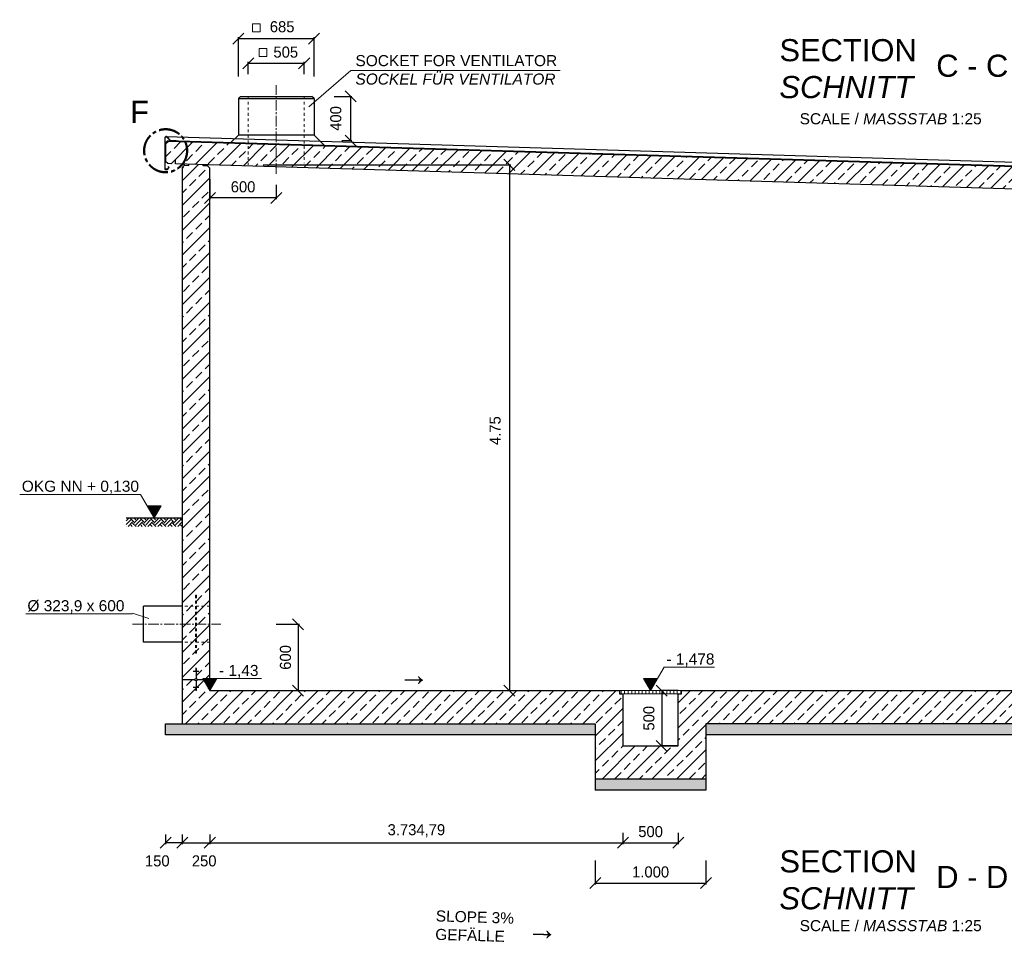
# Model space of a CAD drawing. Header units: millimetres. Extents: x -2065 to 128713, y -54195 to 32418.
# Tile 5 of 61: x -1469 to 7433, y -39808 to -31512. Entities that reach past the tile are written whole.
import ezdxf

# ---------------------------------------------------------------- set-up
doc = ezdxf.new("R2010")
doc.units = ezdxf.units.MM
doc.linetypes.add('JIS_02_1.0', pattern=[2, 1, -1])
doc.linetypes.add('MITTE2', pattern=[28.575, 19.05, -3.175, 3.175, -3.175])
doc.layers.add('Bemaßung', color=7, linetype='Continuous', lineweight=9)
for name, color, linetype in [('Beschriftung', 7, 'Continuous'), ('P-MU200AUSL', 7, 'Continuous'), ('POL_Bema', 7, 'Continuous')]:
    doc.layers.add(name, color=color, linetype=linetype)
doc.styles.add('LBB3.5M1000', font='isocp.shx', dxfattribs={"height": 3.5})
doc.dimstyles.new('DIN', dxfattribs={"dimtxt": 2.5, "dimasz": 2.5, "dimexe": 1.25, "dimexo": 0.625, "dimtad": 1, "dimtih": 1, "dimdec": 4, "dimdsep": 46, "dimlunit": 6, "dimtxsty": 'Standard', "dimcen": 2.5, "dimadec": 0, "dimazin": 0, "dimtfac": 1, "dimtdec": 4, "dimtmove": 0, "dimatfit": 3, "dimfxl": 0, "dimtvp": 1, "dimtolj": 1, "dimtzin": 0, "dimarcsym": 0})

# ---------------------------------------------------------------- blocks, each defined once
blk = doc.blocks.new('_Oblique')
at = {"layer": 'POL_Bema', "color": 0, "lineweight": -2}
blk.add_line((-0.5, -0.5), (0.5, 0.5), dxfattribs=at)
blk = doc.blocks.new('*D24')
at = {"layer": 'Bemaßung', "color": 0, "lineweight": -2, "transparency": 16777216}
for p, q in [((0, -38878), (0, -38965.6)), ((250, -38878), (250, -38965.6)), ((0, -38953.1), (250, -38953.1))]:
    blk.add_line(p, q, dxfattribs=at)
at = {"layer": 'DEFPOINTS', "color": 0, "transparency": 16777216}
for p in [(0, -37978), (250, -37978), (250, -38953.1)]:
    blk.add_point(p, dxfattribs=at)
at = {"layer": 'Bemaßung', "color": 0, "lineweight": -2, "transparency": 16777216, "xscale": 100, "yscale": 100, "zscale": 100, "rotation": 180}
blk.add_blockref('_Oblique', (0, -38953.1), dxfattribs=at)
at = {"layer": 'Bemaßung', "color": 0, "lineweight": -2, "transparency": 16777216, "xscale": 100, "yscale": 100, "zscale": 100}
blk.add_blockref('_Oblique', (250, -38953.1), dxfattribs=at)
at = {"layer": 'Bemaßung', "color": 0, "transparency": 16777216, "insert": (198.6, -39117.9), "char_height": 100, "attachment_point": 5}
blk.add_mtext('\\A1;250', dxfattribs=at)
blk = doc.blocks.new('*D25')
at = {"layer": 'Bemaßung', "color": 0, "lineweight": -2, "transparency": 16777216}
for p, q in [((250, -38878), (250, -38965.6)), ((3984.8, -38864.8), (3984.8, -38965.6)), ((250, -38953.1), (3984.8, -38953.1))]:
    blk.add_line(p, q, dxfattribs=at)
at = {"layer": 'DEFPOINTS', "color": 0, "transparency": 16777216}
for p in [(250, -37978), (3984.8, -37964.8), (3984.8, -38953.1)]:
    blk.add_point(p, dxfattribs=at)
at = {"layer": 'Bemaßung', "color": 0, "lineweight": -2, "transparency": 16777216, "xscale": 100, "yscale": 100, "zscale": 100, "rotation": 180}
blk.add_blockref('_Oblique', (250, -38953.1), dxfattribs=at)
at = {"layer": 'Bemaßung', "color": 0, "lineweight": -2, "transparency": 16777216, "xscale": 100, "yscale": 100, "zscale": 100}
blk.add_blockref('_Oblique', (3984.8, -38953.1), dxfattribs=at)
at = {"layer": 'Bemaßung', "color": 0, "transparency": 16777216, "insert": (2117.4, -38844.8), "char_height": 100, "attachment_point": 5}
blk.add_mtext('\\A1;3.734,79', dxfattribs=at)
blk = doc.blocks.new('*D26')
at = {"layer": 'Bemaßung', "color": 0, "lineweight": -2, "transparency": 16777216}
for p, q in [((3984.8, -38864.8), (3984.8, -38965.6)), ((4484.8, -38864.8), (4484.8, -38965.6)), ((3984.8, -38953.1), (4484.8, -38953.1))]:
    blk.add_line(p, q, dxfattribs=at)
at = {"layer": 'DEFPOINTS', "color": 0, "transparency": 16777216}
for p in [(3984.8, -37964.8), (4484.8, -37964.8), (4484.8, -38953.1)]:
    blk.add_point(p, dxfattribs=at)
at = {"layer": 'Bemaßung', "color": 0, "lineweight": -2, "transparency": 16777216, "xscale": 100, "yscale": 100, "zscale": 100, "rotation": 180}
blk.add_blockref('_Oblique', (3984.8, -38953.1), dxfattribs=at)
at = {"layer": 'Bemaßung', "color": 0, "lineweight": -2, "transparency": 16777216, "xscale": 100, "yscale": 100, "zscale": 100}
blk.add_blockref('_Oblique', (4484.8, -38953.1), dxfattribs=at)
at = {"layer": 'Bemaßung', "color": 0, "transparency": 16777216, "insert": (4234.8, -38853.1), "char_height": 100, "attachment_point": 5}
blk.add_mtext('\\A1;500', dxfattribs=at)
blk = doc.blocks.new('*D27')
at = {"layer": 'Bemaßung', "color": 0, "lineweight": -2, "transparency": 16777216}
for p, q in [((3735, -39114.8), (3735, -39330.4)), ((4735, -39114.8), (4735, -39330.4)), ((3735, -39317.9), (4735, -39317.9))]:
    blk.add_line(p, q, dxfattribs=at)
at = {"layer": 'DEFPOINTS', "color": 0, "transparency": 16777216}
for p in [(3735, -38414.8), (4735, -38414.8), (4735, -39317.9)]:
    blk.add_point(p, dxfattribs=at)
at = {"layer": 'Bemaßung', "color": 0, "lineweight": -2, "transparency": 16777216, "xscale": 100, "yscale": 100, "zscale": 100, "rotation": 180}
blk.add_blockref('_Oblique', (3735, -39317.9), dxfattribs=at)
at = {"layer": 'Bemaßung', "color": 0, "lineweight": -2, "transparency": 16777216, "xscale": 100, "yscale": 100, "zscale": 100}
blk.add_blockref('_Oblique', (4735, -39317.9), dxfattribs=at)
at = {"layer": 'Bemaßung', "color": 0, "transparency": 16777216, "insert": (4235, -39217.9), "char_height": 100, "attachment_point": 5}
blk.add_mtext('\\A1;1.000', dxfattribs=at)
blk = doc.blocks.new('*D28')
at = {"layer": 'Bemaßung', "color": 0, "lineweight": -2, "transparency": 16777216}
for p, q in [((-150, -38878), (-150, -38965.6)), ((0, -38878), (0, -38965.6)), ((0, -38953.1), (-150, -38953.1))]:
    blk.add_line(p, q, dxfattribs=at)
at = {"layer": 'DEFPOINTS', "color": 0, "transparency": 16777216}
for p in [(-150, -37978), (0, -37978), (-150, -38953.1)]:
    blk.add_point(p, dxfattribs=at)
at = {"layer": 'Bemaßung', "color": 0, "lineweight": -2, "transparency": 16777216, "xscale": 100, "yscale": 100, "zscale": 100, "rotation": 180}
blk.add_blockref('_Oblique', (-150, -38953.1), dxfattribs=at)
at = {"layer": 'Bemaßung', "color": 0, "lineweight": -2, "transparency": 16777216, "xscale": 100, "yscale": 100, "zscale": 100}
blk.add_blockref('_Oblique', (0, -38953.1), dxfattribs=at)
at = {"layer": 'Bemaßung', "color": 0, "transparency": 16777216, "insert": (-225.2, -39117.9), "char_height": 100, "attachment_point": 5}
blk.add_mtext('\\A1;150', dxfattribs=at)
blk = doc.blocks.new('*D128')
at = {"layer": 'Bemaßung', "color": 0, "lineweight": -2, "transparency": 16777216}
for p, q in [((849.8, -36978), (1060.5, -36978)), ((1048, -36978), (1048, -37578)), ((849.8, -37578), (1060.5, -37578))]:
    blk.add_line(p, q, dxfattribs=at)
at = {"layer": 'DEFPOINTS', "color": 0, "transparency": 16777216}
for p in [(349.8, -36978), (349.8, -37578), (1048, -37578)]:
    blk.add_point(p, dxfattribs=at)
at = {"layer": 'Bemaßung', "color": 0, "lineweight": -2, "transparency": 16777216, "xscale": 100, "yscale": 100, "zscale": 100}
for p, rotation in [((1048, -36978), 90), ((1048, -37578), 270)]:
    blk.add_blockref('_Oblique', p, dxfattribs=dict(at, rotation=rotation))
at = {"layer": 'Bemaßung', "color": 0, "transparency": 16777216, "insert": (933.9, -37278), "char_height": 100, "attachment_point": 5, "rotation": 90}
blk.add_mtext('\\A1;600', dxfattribs=at)
blk = doc.blocks.new('*D137')
at = {"layer": 'Bemaßung', "color": 0, "lineweight": -2, "transparency": 16777216}
for p, q in [((730.5, -32824.4), (2970.9, -32824.4)), ((2958.4, -32824.4), (2958.4, -37578)), ((2458.4, -37578), (2945.9, -37578))]:
    blk.add_line(p, q, dxfattribs=at)
at = {"layer": 'DEFPOINTS', "color": 0, "transparency": 16777216}
for p in [(230.5, -32824.4), (2958.4, -37578), (2958.4, -37578)]:
    blk.add_point(p, dxfattribs=at)
at = {"layer": 'Bemaßung', "color": 0, "lineweight": -2, "transparency": 16777216, "xscale": 100, "yscale": 100, "zscale": 100}
for p, rotation in [((2958.4, -32824.4), 90), ((2958.4, -37578), 270)]:
    blk.add_blockref('_Oblique', p, dxfattribs=dict(at, rotation=rotation))
at = {"layer": 'Bemaßung', "color": 0, "transparency": 16777216, "insert": (2829.2, -35227.5), "char_height": 100, "attachment_point": 5, "rotation": 90}
blk.add_mtext('\\A1;4.75', dxfattribs=at)
blk = doc.blocks.new('*D211')
at = {"layer": 'Bemaßung', "color": 0, "lineweight": -2, "transparency": 16777216}
for p, q in [((4484.8, -37578), (4323.5, -37578)), ((4336, -37578), (4336, -38078)), ((4484.8, -38078), (4323.5, -38078))]:
    blk.add_line(p, q, dxfattribs=at)
at = {"layer": 'DEFPOINTS', "color": 0, "transparency": 16777216}
for p in [(4484.8, -37578), (4336, -38078), (4484.8, -38078)]:
    blk.add_point(p, dxfattribs=at)
at = {"layer": 'Bemaßung', "color": 0, "lineweight": -2, "transparency": 16777216, "xscale": 100, "yscale": 100, "zscale": 100}
for p, rotation in [((4336, -37578), 90), ((4336, -38078), 270)]:
    blk.add_blockref('_Oblique', p, dxfattribs=dict(at, rotation=rotation))
at = {"layer": 'Bemaßung', "color": 0, "transparency": 16777216, "insert": (4219.7, -37828), "char_height": 100, "attachment_point": 5, "rotation": 90}
blk.add_mtext('\\A1;500', dxfattribs=at)
blk = doc.blocks.new('*D293')
at = {"layer": 'Bemaßung', "color": 0, "lineweight": -2, "transparency": 16777216}
for p, q in [((1372.8, -32205.4), (1534.4, -32205.4)), ((1521.9, -32205.4), (1521.9, -32605.4)), ((1442.8, -32605.4), (1534.4, -32605.4))]:
    blk.add_line(p, q, dxfattribs=at)
at = {"layer": 'DEFPOINTS', "color": 0, "transparency": 16777216}
for p in [(1172.8, -32205.4), (1242.8, -32605.4), (1521.9, -32605.4)]:
    blk.add_point(p, dxfattribs=at)
at = {"layer": 'Bemaßung', "color": 0, "lineweight": -2, "transparency": 16777216, "xscale": 100, "yscale": 100, "zscale": 100}
for p, rotation in [((1521.9, -32205.4), 90), ((1521.9, -32605.4), 270)]:
    blk.add_blockref('_Oblique', p, dxfattribs=dict(at, rotation=rotation))
at = {"layer": 'Bemaßung', "color": 0, "transparency": 16777216, "insert": (1389.1, -32405.4), "char_height": 100, "attachment_point": 5, "rotation": 90}
blk.add_mtext('\\A1;400', dxfattribs=at)
blk = doc.blocks.new('*D294')
at = {"layer": 'Bemaßung', "color": 0, "lineweight": -2, "transparency": 16777216}
for p, q in [((507.8, -32025.4), (507.8, -31670.6)), ((507.8, -31683.1), (1192.8, -31683.1)), ((1192.8, -32025.4), (1192.8, -31670.6))]:
    blk.add_line(p, q, dxfattribs=at)
at = {"layer": 'DEFPOINTS', "color": 0, "transparency": 16777216}
for p in [(1192.8, -31683.1), (507.8, -32225.4), (1192.8, -32225.4)]:
    blk.add_point(p, dxfattribs=at)
at = {"layer": 'Bemaßung', "color": 0, "lineweight": -2, "transparency": 16777216, "xscale": 100, "yscale": 100, "zscale": 100, "rotation": 180}
blk.add_blockref('_Oblique', (507.8, -31683.1), dxfattribs=at)
at = {"layer": 'Bemaßung', "color": 0, "lineweight": -2, "transparency": 16777216, "xscale": 100, "yscale": 100, "zscale": 100}
blk.add_blockref('_Oblique', (1192.8, -31683.1), dxfattribs=at)
at = {"layer": 'Bemaßung', "color": 0, "transparency": 16777216, "insert": (903.5, -31576.7), "char_height": 100, "attachment_point": 5}
blk.add_mtext('\\A1;685', dxfattribs=at)
blk = doc.blocks.new('*D295')
at = {"layer": 'Bemaßung', "color": 0, "lineweight": -2, "transparency": 16777216}
for p, q in [((597.8, -32005.4), (597.8, -31893.5)), ((597.8, -31906), (1102.8, -31906)), ((1102.8, -32005.4), (1102.8, -31893.5))]:
    blk.add_line(p, q, dxfattribs=at)
at = {"layer": 'DEFPOINTS', "color": 0, "transparency": 16777216}
for p in [(1102.8, -31906), (597.8, -32205.4), (1102.8, -32205.4)]:
    blk.add_point(p, dxfattribs=at)
at = {"layer": 'Bemaßung', "color": 0, "lineweight": -2, "transparency": 16777216, "xscale": 100, "yscale": 100, "zscale": 100, "rotation": 180}
blk.add_blockref('_Oblique', (597.8, -31906), dxfattribs=at)
at = {"layer": 'Bemaßung', "color": 0, "lineweight": -2, "transparency": 16777216, "xscale": 100, "yscale": 100, "zscale": 100}
blk.add_blockref('_Oblique', (1102.8, -31906), dxfattribs=at)
at = {"layer": 'Bemaßung', "color": 0, "transparency": 16777216, "insert": (936.5, -31806), "char_height": 100, "attachment_point": 5}
blk.add_mtext('\\A1;505', dxfattribs=at)
blk = doc.blocks.new('*D296')
at = {"layer": 'Bemaßung', "color": 0, "lineweight": -2, "transparency": 16777216}
for p, q in [((250.3, -32955.1), (250.3, -33136.4)), ((850.3, -33005.4), (850.3, -33136.4)), ((850.3, -33123.9), (250.3, -33123.9))]:
    blk.add_line(p, q, dxfattribs=at)
at = {"layer": 'DEFPOINTS', "color": 0, "transparency": 16777216}
for p in [(250.3, -32855.1), (850.3, -32905.4), (250.3, -33123.9)]:
    blk.add_point(p, dxfattribs=at)
at = {"layer": 'Bemaßung', "color": 0, "lineweight": -2, "transparency": 16777216, "xscale": 100, "yscale": 100, "zscale": 100, "rotation": 180}
blk.add_blockref('_Oblique', (250.3, -33123.9), dxfattribs=at)
at = {"layer": 'Bemaßung', "color": 0, "lineweight": -2, "transparency": 16777216, "xscale": 100, "yscale": 100, "zscale": 100}
blk.add_blockref('_Oblique', (850.3, -33123.9), dxfattribs=at)
at = {"layer": 'Bemaßung', "color": 0, "transparency": 16777216, "insert": (550.3, -33023.9), "char_height": 100, "attachment_point": 5}
blk.add_mtext('\\A1;600', dxfattribs=at)

msp = doc.modelspace()

# ---------------------------------------------------------------- hatches: boundary and pattern name
at = {"lineweight": 5}
h = msp.add_hatch(dxfattribs=at)
h.set_pattern_fill('ANSI33', color=256, scale=25)
h.set_pattern_definition([(45, (6100, -32900.1), (-112.2532, 112.2532), []), (45, (6212.25, -32900.1), (-112.2532, 112.2532), [79.375, -39.6875])])
h.paths.add_polyline_path([(12260.18276, -33145.26241), (12300.18276, -33186.46241), (12330.1243, -33187.36065), (12350.1153, -33167.96038), (12350.1153, -33007.22234), (12330.1243, -32986.62261), (-129.75878, -32612.82612), (-149.74979, -32632.22639), (-149.74979, -32792.96443), (-129.75878, -32813.56416), (-99.81724, -32814.46241), (-59.81724, -32775.66241), (-59.81724, -32815.66241), (12260.18276, -33185.26241)])
h = msp.add_hatch(dxfattribs=at)
h.set_pattern_fill('ANSI33', color=256, scale=25)
h.set_pattern_definition([(45, (6100, -35624.6), (-112.2532, 112.2532), []), (45, (6212.25, -35624.6), (-112.2532, 112.2532), [79.375, -39.6875])])
h.paths.add_polyline_path([(12140.21873, -33181.66349), (12010.16477, -33177.76187), (12009.86504, -33187.75288), (11969.88303, -33186.55342), (11949.89202, -33205.95369), (11949.79319, -33695.95369), (11969.79319, -33715.95369), (12119.79319, -33715.95369), (12119.79319, -33710.95369), (12159.79319, -33710.95369), (12164.79319, -33705.95369), (12164.79319, -33650.95369), (12149.79319, -33650.95369), (12149.79319, -33645.95369), (12189.79319, -33645.95369), (12194.79319, -33640.95369), (12194.79319, -33585.95369), (12200, -33585.95369), (12199.89202, -33213.45369), (12179.90102, -33192.85396), (12139.919, -33191.6545)], flags=17)
h.paths.add_polyline_path([(190.50947, -32823.17221), (60.45551, -32819.27059), (60.15578, -32829.2616), (20.17377, -32828.06214), (0.29012, -32847.35822), (0, -37877.95369), (3734.79319, -37877.95369), (3734.79319, -38377.95369), (4734.79319, -38377.95369), (4734.79319, -37877.95369), (12200, -37877.95369), (12199.79319, -36075.95369), (12184.79319, -36075.95369), (12184.79319, -36035.95369), (12179.79319, -36030.95369), (12149.79319, -36030.95369), (12149.79319, -36040.95369), (12139.79319, -36040.95369), (12139.79319, -36030.95369), (12124.79319, -36030.95369), (12124.79319, -36025.95369), (11699.79319, -36025.95369), (11699.79319, -36219.95369), (11399.79319, -36219.95369), (11399.79319, -36413.95369), (11099.79319, -36413.95369), (11099.79319, -36607.95369), (10799.79319, -36607.95369), (10799.79319, -36801.95369), (10499.79319, -36801.95369), (10499.79319, -36995.95369), (10199.79319, -36995.95369), (10199.79319, -37189.95369), (9899.79319, -37189.95369), (9899.79319, -37383.95369), (9599.79319, -37383.95369), (9599.79319, -37577.95369), (4514.79319, -37577.95369), (4514.79319, -37607.95369), (4484.79319, -37607.95369), (4484.79319, -38077.95369), (3984.79319, -38077.95369), (3984.79319, -37607.95369), (3954.79319, -37607.95369), (3954.79319, -37577.95369), (250, -37577.95369), (250.29053, -32855.07346), (230.19175, -32834.36268), (190.20974, -32833.16322)])
h.paths.add_polyline_path([(11949.79319, -36236.91792), (11949.79319, -37577.95369), (10185.30489, -37577.95369), (10185.30489, -37377.95369)], flags=16)
h = msp.add_hatch(dxfattribs=at)
h.set_pattern_fill('EARTH', color=256, scale=10, angle=45)
h.set_pattern_definition([(45, (-17914.69, -11939.69), (7e-15, 89.80256), [63.5, -63.5]), (45, (-17931.53, -11922.85), (7e-15, 89.80256), [63.5, -63.5]), (45, (-17948.37, -11906.01), (7e-15, 89.80256), [63.5, -63.5]), (135, (-17948.37, -11894.79), (-89.80256, 7e-15), [63.5, -63.5]), (135, (-17931.53, -11877.95), (-89.80256, 7e-15), [63.5, -63.5]), (135, (-17914.69, -11861.11), (-89.80256, 7e-15), [63.5, -63.5])])
h.paths.add_polyline_path([(-507.69703, -36016.00369), (-3.42938, -36016.00369), (-3.42938, -36093.34675), (-507.69703, -36093.34675)])
at = {"layer": 'Beschriftung', "lineweight": 5}
h = msp.add_hatch(dxfattribs=at)
h.set_pattern_fill('LINE', color=256, scale=2)
h.set_pattern_definition([(0, (-503.8485, -3772.858), (0, 6.35), [])])
h.paths.add_polyline_path([(-253.84851, -36016.00369), (-316.54208, -35907.41525), (-191.15495, -35907.41525)])
h = msp.add_hatch(dxfattribs=at)
h.set_pattern_fill('LINE', color=256, scale=2)
h.set_pattern_definition([(0, (-0.207, -5334.808), (0, 6.35), [])])
h.paths.add_polyline_path([(249.79319, -37577.95369), (187.09962, -37469.36525), (312.48675, -37469.36525)])
h = msp.add_hatch(dxfattribs=at)
h.set_pattern_fill('LINE', color=256, scale=2)
h.set_pattern_definition([(0, (3984.793, -5334.808), (0, 6.35), [])])
h.paths.add_polyline_path([(4234.79319, -37577.95369), (4172.09962, -37469.36525), (4297.48675, -37469.36525)])
at = {"layer": 'Beschriftung', "lineweight": 18}
h = msp.add_hatch(dxfattribs=at)
h.set_pattern_fill('ANSI31', color=256, scale=10, angle=45)
h.set_pattern_definition([(90, (-0.207, -12069.64), (-31.75, 5e-15), [])])
h.paths.add_polyline_path([(3955.79319, -37607.95369), (4513.79319, -37607.95369), (4513.79319, -37577.95369), (3955.79319, -37577.95369)])
at = {"layer": 'Beschriftung', "lineweight": 5}
h = msp.add_hatch(dxfattribs=at)
h.set_pattern_fill('BETON_UNBEWEHRT', color=256, scale=200, angle=90, pattern_type=2)
h.set_pattern_definition([(135, (2e-15, 35.355), (-35.35534, -35.35534), [25, -12.5])])
h.paths.add_polyline_path([(3734.79319, -37877.95369), (-150, -37877.95369), (-150, -37977.95369), (3734.79319, -37977.95369)])
h.paths.add_polyline_path([(4734.79319, -38377.95369), (3734.79319, -38377.95369), (3734.79319, -38477.95369), (4734.79319, -38477.95369)])
h.paths.add_polyline_path([(12350, -37877.95369), (4734.79319, -37877.95369), (4734.79319, -37977.95369), (12350, -37977.95369)])

# ---------------------------------------------------------------- linework, layer by layer
at = {"linetype": 'MITTE2', "lineweight": 18, "ltscale": 5}
for p, q in [((850.29074, -32905.4459), (850.29074, -32105.4459)), ((-450.20681, -36977.95369), (349.79319, -36977.95369))]:
    msp.add_line(p, q, dxfattribs=at)
for p, q in [((507.79074, -32225.4459), (527.79074, -32205.4459)), ((507.79074, -32225.4459), (507.79074, -32555.4459)), ((507.79074, -32225.4459), (1192.79074, -32225.4459)), ((527.79074, -32205.4459), (1172.79074, -32205.4459)), ((1192.79074, -32225.4459), (1172.79074, -32205.4459)), ((1192.79074, -32225.4459), (1192.79074, -32555.4459)), ((-144.75032, -32568.70918), (12350.1153, -32943.55515)), ((507.79074, -32555.4459), (433.51239, -32629.72425)), ((1192.79074, -32555.4459), (507.79074, -32555.4459)), ((1192.79074, -32555.4459), (1292.84919, -32655.50436)), ((-154.75032, -32630.11178), (-131.72302, -32607.76494)), ((-149.74979, -32632.22639), (-129.75878, -32612.82612)), ((-149.74979, -32632.22639), (-149.74979, -32792.96443)), ((12350.1153, -32982.22009), (-131.72302, -32607.76494)), ((12330.1243, -32986.62261), (-129.75878, -32612.82612)), ((-54.73532, -32608.07367), (12350.1153, -32980.21919)), ((-149.74979, -32792.96443), (-154.75032, -32792.96443)), ((-129.75878, -32813.56416), (-149.74979, -32792.96443)), ((-99.81724, -32814.46241), (-129.75878, -32813.56416)), ((-59.81724, -32775.66241), (-99.81724, -32814.46241)), ((-59.81724, -32815.66241), (-59.81724, -32775.66241)), ((12260.18276, -33185.26241), (-59.81724, -32815.66241)), ((0.29012, -32847.35822), (0, -37877.95369)), ((20.17377, -32828.06214), (0.29012, -32847.35822)), ((20.17377, -32828.06214), (20.4735, -32818.07113)), ((20.17377, -32828.06214), (60.15578, -32829.2616)), ((60.15578, -32829.2616), (60.45551, -32819.27059)), ((190.20974, -32833.16322), (190.50947, -32823.17221)), ((230.19175, -32834.36268), (190.20974, -32833.16322)), ((230.19175, -32834.36268), (230.49148, -32824.37167)), ((250.29053, -32855.07346), (230.19175, -32834.36268)), ((250, -37577.95369), (250.29053, -32855.07346)), ((-507.69703, -36016.00369), (0, -36016.00369)), ((130.02521, -37378.30042), (120.02521, -37378.30042)), ((130.02521, -37381.82032), (120.02521, -37381.82032)), ((130.02521, -37385.34023), (120.02521, -37385.34023)), ((130.02521, -37388.86013), (120.02521, -37388.86013)), ((125.02521, -37377.9537), (125.02521, -37467.60117)), ((0.02521, -37477.9537), (114.67268, -37477.9537)), ((150.02521, -37406.45966), (100.02521, -37406.45966)), ((130.02521, -37392.38004), (120.02521, -37392.38004)), ((130.02521, -37395.89994), (120.02521, -37395.89994)), ((130.02521, -37399.41985), (120.02521, -37399.41985)), ((130.02521, -37402.93975), (120.02521, -37402.93975)), ((135.14572, -37477.95369), (250.00673, -37477.9537)), ((150.02521, -37549.44774), (100.02521, -37549.44774)), ((130.02521, -37552.96765), (120.02521, -37552.96765)), ((130.02521, -37556.48755), (120.02521, -37556.48755)), ((130.02521, -37560.00746), (120.02521, -37560.00746)), ((130.02521, -37563.52736), (120.02521, -37563.52736)), ((130.02521, -37567.04727), (120.02521, -37567.04727)), ((125.02521, -37488.30623), (125.02521, -37577.9537)), ((130.02521, -37570.56717), (120.02521, -37570.56717)), ((130.02521, -37574.08708), (120.02521, -37574.08708)), ((130.02521, -37577.60698), (120.02521, -37577.60698)), ((249.79319, -37577.95369), (3954.79319, -37577.95369)), ((3954.79319, -37577.95369), (3954.79319, -37607.95369)), ((3954.79319, -37607.95369), (3984.79319, -37607.95369)), ((3984.79319, -37607.95369), (3984.79319, -38077.95369)), ((4484.79319, -38077.95369), (4484.79319, -37607.95369)), ((4484.79319, -37607.95369), (4514.79319, -37607.95369)), ((4514.79319, -37577.95369), (9599.79319, -37577.95369)), ((4514.79319, -37607.95369), (4514.79319, -37577.95369)), ((-150, -37877.95369), (3734.79319, -37877.95369)), ((-150, -37977.95369), (-150, -37877.95369)), ((3734.79319, -37877.95369), (3734.79319, -38477.95369)), ((12350, -37877.95369), (4734.79319, -37877.95369)), ((4734.79319, -37877.95369), (4734.79319, -38477.95369)), ((3734.79319, -37977.95369), (-150, -37977.95369)), ((12350, -37977.95369), (4734.79319, -37977.95369)), ((3984.79319, -38077.95369), (4484.79319, -38077.95369)), ((4734.79319, -38377.95369), (3734.79319, -38377.95369)), ((4734.79319, -38477.95369), (3734.79319, -38477.95369))]:
    msp.add_line(p, q)
at = {"linetype": 'JIS_02_1.0', "lineweight": 18, "ltscale": 25}
for p, q in [((597.79074, -32205.4459), (597.79074, -32825.53395)), ((1102.79074, -32205.4459), (1102.79074, -32810.38395)), ((119.79319, -36716.00369), (119.79319, -37239.90369)), ((129.79319, -36716.00369), (119.79319, -36716.00369)), ((129.79319, -36716.00369), (129.79319, -37239.90369)), ((249.79319, -36816.00369), (-0.20681, -36816.00369)), ((249.79319, -37139.90369), (-0.20681, -37139.90369)), ((129.79319, -37239.90369), (119.79319, -37239.90369))]:
    msp.add_line(p, q, dxfattribs=at)
msp.add_lwpolyline([(-120.60819, -32849.27536), (-134.75032, -32863.41749), (-154.75032, -32863.41749), (-154.75032, -32580.70918, -0.679078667), (-137.4704, -32573.85333), (-104.77281, -32608.57345), (-54.79529, -32610.07277), (-54.73532, -32608.07367), (-103.88478, -32606.59919), (-136.01441, -32572.48216, 0.679078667), (-156.75032, -32580.70918), (-156.75032, -32865.41749), (-133.9219, -32865.41749), (-117.77976, -32849.27536), (-126.26504, -32840.79007), (-127.67926, -32842.20429)], format="xyb", close=True)
at = {"lineweight": 18}
msp.add_lwpolyline([(3955.79319, -37607.95369), (4513.79319, -37607.95369), (4513.79319, -37577.95369), (3955.79319, -37577.95369)], close=True, dxfattribs=at)
at = {"linetype": 'MITTE2', "lineweight": 50, "ltscale": 10}
msp.add_circle((-149.74979, -32697.16146), 194.35386, dxfattribs=at)
msp.add_circle((125.02521, -37477.9537), 10.35253)
at = {"layer": 'Bemaßung'}
for points in [[(635.58809, -31550.76219), (705.58809, -31550.76219), (705.58809, -31620.76219), (635.58809, -31620.76219)], [(694.38811, -31773.69307), (764.38811, -31773.69307), (764.38811, -31843.69307), (694.38811, -31843.69307)]]:
    msp.add_lwpolyline(points, close=True, dxfattribs=at)
at = {"layer": 'Beschriftung', "lineweight": 5}
for p, q in [((1523.8854, -31973.20392), (1145.21195, -32300.45208)), ((1523.8854, -31973.20392), (3416.60317, -31973.20392)), ((-376.38034, -35803.77234), (-1469.31579, -35803.77234)), ((-253.84851, -36016.00369), (-376.38034, -35803.77234)), ((-191.15495, -35907.41525), (-316.54208, -35907.41525)), ((-316.54208, -35907.41525), (-253.84851, -36016.00369)), ((-253.84851, -36016.00369), (-191.15495, -35907.41525)), ((-450, -36883.74334), (-1413.45181, -36883.74334)), ((-450.20681, -36876.84954), (-302.172, -36927.15081)), ((4234.79319, -37577.95369), (4357.32501, -37365.72234)), ((4357.32501, -37365.72234), (4813.92746, -37365.72234)), ((312.48675, -37469.36525), (187.09962, -37469.36525)), ((187.09962, -37469.36525), (249.79319, -37577.95369)), ((249.79319, -37577.95369), (312.48675, -37469.36525)), ((312.48675, -37469.36525), (718.0724, -37469.36525)), ((4297.48675, -37469.36525), (4172.09962, -37469.36525)), ((4172.09962, -37469.36525), (4234.79319, -37577.95369))]:
    msp.add_line(p, q, dxfattribs=at)
at = {"layer": 'P-MU200AUSL', "ltscale": 100}
for p, q in [((-0.20681, -36816.00369), (-350.20681, -36816.00369)), ((-350.20681, -37139.90369), (-350.20681, -36816.00369)), ((-0.20681, -37139.90369), (-350.20681, -37139.90369))]:
    msp.add_line(p, q, dxfattribs=at)

# ---------------------------------------------------------------- texts
at = {"layer": 'Bemaßung', "insert": (2294.70812, -39564.31876), "char_height": 100, "attachment_point": 1, "rotation": 358.281641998, "style": 'LBB3.5M1000'}
msp.add_mtext_dynamic_manual_height_columns('{\\fArial|b0|i0|c0|p34;SLOPE 3%\\PGEFÄLLE }', width=1210.8096755, gutter_width=17.5, heights=[0], dxfattribs=at)
at = {"layer": 'Beschriftung', "attachment_point": 1, "style": 'LBB3.5M1000'}
for s, width, heights, insert, char_height in [('{\\fArial|b0|i0|c0|p34;SECTION\\P\\fArial|b0|i1|c0|p34;SCHNITT}', 4349.3181878, [0], (5399.52643, -31688.03624), 200), ('{\\fArial|b0|i0|c0|p34;SOCKET FOR VENTILATOR\\P\\fArial|b0|i1|c0|p34;SOCKEL FÜR VENTILATOR}', 2471.4058999, [0], (1566.45052, -31832.50082), 100), ('{\\fArial|b0|i0|c0|p34;C - C}', 711.2558391, [0], (6817.44561, -31828.66212), 200), ('{\\fArial|b0|i0|c0|p34;F}', 200, [0], (-470.98292, -32245.86525), 200), ('{\\fArial|b0|i0|c0|p34;SCALE / \\fArial|b0|i1|c0|p34;MASSSTAB\\fArial|b0|i0|c0|p34; 1:25}', 1683.0841803, [132.70794], (5582.51236, -32357.85605), 100), ('{\\fArial|b0|i0|c0|p34;OKG NN + 0,130}', 1084.3058702, [0], (-1450.4379, -35680.30712), 100), ('{\\fArial|b0|i0|c0|p34;%%C 323,9 x 600}', 884.5236077, [0], (-1399.65776, -36760.27813), 100), ('{\\fArial|b0|i0|c0|p34;- 1,478}', 884.5236077, [0], (4377.52867, -37242.25712), 100), ('{\\fArial|b0|i0|c0|p34;- 1,43}', 884.5236077, [0], (332.69041, -37345.90004), 100), ('{\\fArial|b0|i0|c0|p34;→}', 295.0734938, [0], (1954.78904, -37331.66745), 200), ('{\\fArial|b0|i0|c0|p34;SECTION\\P\\fArial|b0|i1|c0|p34;SCHNITT}', 4349.3181878, [0], (5399.52643, -39021.93058), 200), ('{\\fArial|b0|i0|c0|p34;D - D}', 711.2558391, [0], (6817.44561, -39162.55646), 200), ('{\\fArial|b0|i0|c0|p34;SCALE / \\fArial|b0|i1|c0|p34;MASSSTAB\\fArial|b0|i0|c0|p34; 1:25}', 1683.0841803, [132.70794], (5582.51236, -39652.85825), 100)]:
    msp.add_mtext_dynamic_manual_height_columns(s, width=width, gutter_width=17.5, heights=heights, dxfattribs=dict(at, insert=insert, char_height=char_height))
at = {"layer": 'Beschriftung', "extrusion": (0, 0, -1), "insert": (3398.69537, -39634.72392), "char_height": 200, "attachment_point": 1, "text_direction": (-0.999629, 0.027253, 0), "style": 'LBB3.5M1000'}
msp.add_mtext_dynamic_manual_height_columns('{\\fArial|b0|i0|c134|p34;←}', width=295.0734938, gutter_width=17.5, heights=[0], dxfattribs=at)

# ---------------------------------------------------------------- dimensions: what is measured, and where the dimension line sits
at = {"layer": 'Bemaßung'}
for base, p1, p2, override, picture, middle in [((1192.79074, -31683.0633), (507.79074, -32225.4459), (1192.79074, -32225.4459), {"dimscale": 10, "dimtxt": 10, "dimasz": 10, "dimexo": 20, "dimgap": 5, "dimdec": 2, "dimblk1": 'Oblique', "dimblk2": 'Oblique', "dimsah": 1, "dimtdec": 2, "dimtmove": 2}, '*D294', (903.49688, -31576.70707)), ((1102.79074, -31905.99418), (597.79074, -32205.4459), (1102.79074, -32205.4459), {"dimscale": 10, "dimtxt": 10, "dimasz": 10, "dimexo": 20, "dimgap": 5, "dimdec": 2, "dimblk1": 'Oblique', "dimblk2": 'Oblique', "dimsah": 1, "dimtdec": 2, "dimtmove": 2}, '*D295', (936.46138, -31805.99418)), ((-150, -38953.11219), (0, -37977.95369), (-150, -37977.95369), {"dimscale": 10, "dimtxt": 10, "dimasz": 10, "dimexo": 90, "dimgap": 5, "dimdec": 2, "dimblk1": 'Oblique', "dimblk2": 'Oblique', "dimsah": 1, "dimtdec": 2, "dimtmove": 2}, '*D28', (-225.21331, -39117.8953)), ((250, -38953.11219), (0, -37977.95369), (250, -37977.95369), {"dimscale": 10, "dimtxt": 10, "dimasz": 10, "dimexo": 90, "dimgap": 5, "dimdec": 2, "dimblk1": 'Oblique', "dimblk2": 'Oblique', "dimsah": 1, "dimtdec": 2, "dimtmove": 2}, '*D24', (198.58923, -39117.8953))]:
    dim = msp.add_linear_dim(base=base, p1=p1, p2=p2, dimstyle='DIN', override=override, dxfattribs=at)
    dim.commit()
    dim.dimension.update_dxf_attribs({"geometry": picture, "text_midpoint": middle, "dimtype": 160})
for base, p1, p2, override, picture, middle in [((1521.86563, -32605.4459), (1172.79074, -32205.4459), (1242.79074, -32605.4459), {"dimscale": 10, "dimtxt": 10, "dimasz": 10, "dimexo": 20, "dimgap": 5, "dimdec": 2, "dimblk1": 'Oblique', "dimblk2": 'Oblique', "dimsah": 1, "dimtdec": 2, "dimtmove": 2}, '*D293', (1389.1425, -32405.44167)), ((1048.00724, -37577.95369), (349.79319, -36977.95369), (349.79319, -37577.95369), {"dimscale": 10, "dimtxt": 10, "dimasz": 10, "dimexo": 50, "dimgap": 5, "dimdec": 2, "dimblk1": 'Oblique', "dimblk2": 'Oblique', "dimsah": 1, "dimtdec": 2, "dimtmove": 2}, '*D128', (933.85754, -37277.95369)), ((4335.96675, -38077.95369), (4484.79319, -37577.95369), (4484.79319, -38077.95369), {"dimscale": 10, "dimtxt": 10, "dimasz": 10, "dimexo": 0, "dimgap": 5, "dimdec": 2, "dimblk1": 'Oblique', "dimblk2": 'Oblique', "dimsah": 1, "dimtdec": 2, "dimtmove": 2}, '*D211', (4219.68448, -37827.95369))]:
    dim = msp.add_linear_dim(base=base, p1=p1, p2=p2, angle=90, dimstyle='DIN', override=override, dxfattribs=at)
    dim.commit()
    dim.dimension.update_dxf_attribs({"geometry": picture, "text_midpoint": middle, "dimtype": 160})
dim = msp.add_linear_dim(base=(2958.3964, -37577.95369), p1=(230.49148, -32824.37167), p2=(2958.3964, -37577.95369), angle=90, text='4.75', dimstyle='DIN', override={"dimscale": 10, "dimtxt": 10, "dimasz": 10, "dimexo": 50, "dimgap": 5, "dimdec": 2, "dimblk1": 'Oblique', "dimblk2": 'Oblique', "dimsah": 1, "dimtdec": 2, "dimtmove": 2}, dxfattribs=at)
dim.commit()
dim.dimension.update_dxf_attribs({"geometry": '*D137', "text_midpoint": (2829.16097, -35227.45369), "dimtype": 160})
for base, p1, p2, override, picture, middle in [((250.29053, -33123.85794), (850.29074, -32905.4459), (250.29053, -32855.07346), {"dimscale": 10, "dimtxt": 10, "dimasz": 10, "dimexo": 10, "dimgap": 5, "dimdec": 1, "dimblk1": 'Oblique', "dimblk2": 'Oblique', "dimsah": 1, "dimtdec": 2, "dimtmove": 2}, '*D296', (550.29064, -33023.85794)), ((3984.79319, -38953.11219), (250, -37977.95369), (3984.79319, -37964.84748), {"dimscale": 10, "dimtxt": 10, "dimasz": 10, "dimexo": 90, "dimgap": 5, "dimdec": 2, "dimblk1": 'Oblique', "dimblk2": 'Oblique', "dimsah": 1, "dimtdec": 2, "dimtmove": 2}, '*D25', (2117.39659, -38844.77885)), ((4484.79319, -38953.11219), (3984.79319, -37964.84748), (4484.79319, -37964.84748), {"dimscale": 10, "dimtxt": 10, "dimasz": 10, "dimexo": 90, "dimgap": 5, "dimdec": 2, "dimblk1": 'Oblique', "dimblk2": 'Oblique', "dimsah": 1, "dimtdec": 2, "dimtmove": 2}, '*D26', (4234.79319, -38853.11219)), ((4735, -39317.87157), (3735, -38414.84748), (4735, -38414.84748), {"dimscale": 10, "dimtxt": 10, "dimasz": 10, "dimexo": 70, "dimgap": 5, "dimdec": 2, "dimblk1": 'Oblique', "dimblk2": 'Oblique', "dimsah": 1, "dimtdec": 2, "dimtmove": 2}, '*D27', (4235, -39217.87157))]:
    dim = msp.add_linear_dim(base=base, p1=p1, p2=p2, dimstyle='DIN', override=override, dxfattribs=at)
    dim.commit()
    dim.dimension.update_dxf_attribs({"geometry": picture, "text_midpoint": middle})

doc.saveas('drawing.dxf')
